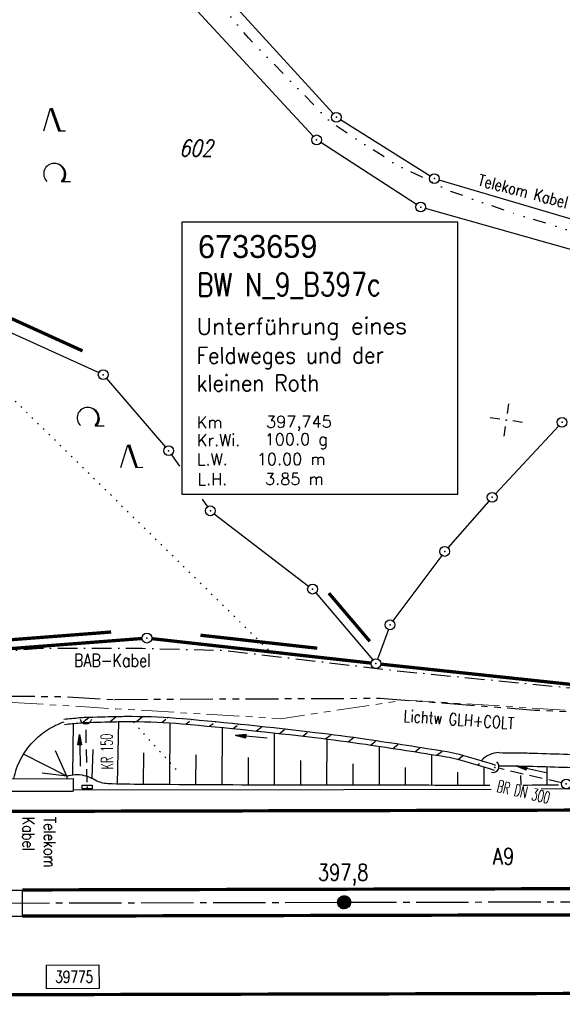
# Model space of a CAD drawing. Extents: x 0 to 1135, y 0 to 420.
# Tile 16 of 116: x 129 to 212, y 186 to 336. Entities that reach past the tile are written whole.
import ezdxf
from ezdxf.enums import TextEntityAlignment as Align

# ---------------------------------------------------------------- set-up
doc = ezdxf.new("R2010")
doc.units = 0
doc.header["$LTSCALE"] = 2
doc.header["$MEASUREMENT"] = 0
for name, pattern in [('ACHSE', [5.5, 4, -0.5, 0.5, -0.5]), ('AUSGEZOGEN', [0]), ('BAB-FM2', [2.6, 1.5, -0.5, 0.1, -0.5]), ('GEMARKBAB', [3.7, 2, -0.5, 0.1, -0.5, 0.1, -0.5]), ('GESTRICH-X2', [1.5, 1, -0.5]), ('GETRENNTX3', [3.25, 1, -0.75, 0, -0.75, 0, -0.75]), ('PHANTOMX2', [5, 2.5, -0.5, 0.5, -0.5, 0.5, -0.5]), ('PUNKTX2_STR', [0.6, 0.1, -0.5])]:
    doc.linetypes.add(name, pattern=pattern)
doc.layers.get('0').update_dxf_attribs({"color": 8, "linetype": 'AUSGEZOGEN'})
for name, color, linetype in [('ACHSETOP', 250, 'ACHSE'), ('BAB_FM', 8, 'BAB-FM2'), ('BAUWOTOP', 250, 'AUSGEZOGEN'), ('BOESCHG', 8, 'AUSGEZOGEN'), ('BW-SCHRIFT', 8, 'AUSGEZOGEN'), ('DURCHL', 200, 'GESTRICH-X2'), ('FBRTOP', 8, 'AUSGEZOGEN'), ('FLSTNR', 8, 'AUSGEZOGEN'), ('GEMARKGRZ', 8, 'GEMARKBAB'), ('GRENZL', 8, 'AUSGEZOGEN'), ('GRENZL-BAB', 7, 'AUSGEZOGEN'), ('GRENZP', 8, 'AUSGEZOGEN'), ('GRENZP-BAB', 7, 'AUSGEZOGEN'), ('HEKT_B', 250, 'CONTINUOUS'), ('KANAL', 200, 'GESTRICH-X2'), ('Lichtwellenleiter COLT', 8, 'PHANTOMX2'), ('Lichtwellenleiter GLH', 8, 'PHANTOMX2'), ('MULDE', 8, 'AUSGEZOGEN'), ('NETZ', 250, 'AUSGEZOGEN'), ('NUTZUNG', 8, 'PUNKTX2_STR'), ('PFEIL', 200, 'CONTINUOUS'), ('PFEILTOP', 8, 'AUSGEZOGEN'), ('PP', 8, 'AUSGEZOGEN'), ('Rinne', 200, 'CONTINUOUS'), ('SCHRIFT', 8, 'AUSGEZOGEN'), ('SCHSYMBOL', 200, 'AUSGEZOGEN'), ('Telekom', 8, 'GETRENNTX3'), ('TEXTO', 200, 'CONTINUOUS'), ('WALD', 8, 'AUSGEZOGEN')]:
    doc.layers.add(name, color=color, linetype=linetype)
doc.styles.add('ROMANS', font='romans.shx', dxfattribs={"width": 0.8})
doc.styles.add('UNIR-O', font='unir_o.shx')

# ---------------------------------------------------------------- blocks, each defined once
blk = doc.blocks.new('IKR')
at = {"color": 0}
for p, q in [((0, 1), (0, 2.5)), ((-2.5, 0), (-1, 0)), ((1, 0), (2.5, 0)), ((0, -2.5), (0, -1))]:
    blk.add_line(p, q, dxfattribs=at)
blk.add_circle((0, 0), 0.05, dxfattribs=at)
blk.add_point((0, 0), dxfattribs=at)
blk = doc.blocks.new('LW')
at = {"color": 0}
blk.add_line((1.183104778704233, 0.00323922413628), (2.575020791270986, 0.00323922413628), dxfattribs=at)
for centre, radius, start, end in [((0.0650084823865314, 1.189342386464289), 1.6, 312.7201705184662, 226.724910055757), ((0.1693974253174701, 1.079625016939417), 1.681376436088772, 321.1991577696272, 68.98442766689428), ((0.0830341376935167, 1.129000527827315), 1.668210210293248, 319.2915744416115, 65.21006841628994)]:
    blk.add_arc(centre, radius, start, end, dxfattribs=at)
blk = doc.blocks.new('NW')
at = {"color": 0}
for p, q in [((-1.087753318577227, -0.0003017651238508), (-0.0235926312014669, 3.473621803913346)), ((-0.0239228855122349, 3.473625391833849), (1.192614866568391, -0.0225978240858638)), ((0.0769875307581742, 3.498843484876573), (1.293525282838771, 0.0026202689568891)), ((0.1889710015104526, 3.488826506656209), (1.405508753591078, -0.0073967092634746)), ((1.177407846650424, -0.0073967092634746), (2.226670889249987, 0.0230050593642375))]:
    blk.add_line(p, q, dxfattribs=at)
blk = doc.blocks.new('*X17')
at = {"color": 0}
for p, q in [((212.2338378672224, 257.3935923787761), (213.2417524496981, 258.4015069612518)), ((212.2358318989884, 257.4662970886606), (213.1690477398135, 258.3995129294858)), ((212.2367523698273, 257.3257962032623), (213.3095486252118, 258.3985924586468)), ((212.2437289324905, 257.2620620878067), (213.3732827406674, 258.3916158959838)), ((212.2440325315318, 257.5452083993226), (213.0901364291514, 258.3913122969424)), ((212.2541807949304, 257.201803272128), (213.4335415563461, 258.3811640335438)), ((212.2606187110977, 257.6325052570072), (213.0028395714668, 258.3747261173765)), ((212.2676832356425, 257.1445950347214), (213.4907497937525, 258.3676615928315)), ((212.283919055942, 257.0901201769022), (213.5452246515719, 258.3514257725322)), ((212.2898237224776, 257.732420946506), (212.9029238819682, 258.3455211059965)), ((212.3026459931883, 257.0381364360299), (213.5972083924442, 258.3326988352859)), ((212.3236761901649, 256.9884559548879), (213.6468888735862, 258.3116686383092)), ((212.3425626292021, 257.8558705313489), (212.7794742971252, 258.2927821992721)), ((212.3468627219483, 256.9409318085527), (213.6944130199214, 258.2884821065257)), ((212.3720904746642, 256.8954488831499), (213.7398959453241, 258.2632543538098)), ((212.3992698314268, 256.8519175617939), (213.7834272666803, 258.2360749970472)), ((212.4283322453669, 256.8102692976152), (213.8250755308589, 258.2070125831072)), ((212.4592271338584, 256.7704535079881), (213.864891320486, 258.1761176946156)), ((212.4919197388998, 256.7324354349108), (213.9029093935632, 258.1434250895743)), ((212.5263897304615, 256.6961947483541), (213.9391500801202, 258.1089550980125)), ((212.5626304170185, 256.6617247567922), (213.9736200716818, 258.0727144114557)), ((212.6006484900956, 256.6290321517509), (214.0063126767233, 258.0346963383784)), ((212.6404642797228, 256.5981372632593), (214.0372075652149, 257.9948805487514)), ((212.6821125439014, 256.5690748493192), (214.0662699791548, 257.9532322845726)), ((212.7256438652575, 256.5418954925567), (214.0934493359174, 257.9097009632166)), ((212.7711267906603, 256.5166677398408), (214.1186770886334, 257.8642180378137)), ((212.8186509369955, 256.4934812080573), (214.1418636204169, 257.8166938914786)), ((212.8683314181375, 256.4724510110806), (214.1628938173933, 257.7670134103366)), ((212.9203151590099, 256.4537240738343), (214.1816207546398, 257.7150296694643)), ((212.9747900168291, 256.437488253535), (214.1978565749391, 257.6605548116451)), ((213.0319982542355, 256.4239858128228), (214.2113590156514, 257.6033465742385)), ((213.0922570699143, 256.4135339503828), (214.2218108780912, 257.5430877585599)), ((213.1559911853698, 256.4065573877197), (214.2287874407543, 257.4793536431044)), ((213.2237873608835, 256.4036428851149), (214.2317019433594, 257.4115574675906)), ((213.2964920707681, 256.4056369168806), (214.2297079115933, 257.3388527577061)), ((213.3754033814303, 256.4138375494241), (214.22150727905, 257.2599414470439)), ((213.4627002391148, 256.43042372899), (214.2049210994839, 257.1726445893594)), ((213.5626159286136, 256.4596287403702), (214.1757160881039, 257.0727288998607)), ((213.6860655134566, 256.5123676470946), (214.1229771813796, 256.9492793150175))]:
    blk.add_line(p, q, dxfattribs=at)
blk = doc.blocks.new('SRMAST2')
at = {"color": 0}
blk.add_circle((0, 0), 0.9989724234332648, dxfattribs=at)
blk.add_point((0, 0), dxfattribs=at)
blk.add_blockref('*X17', (-213.2327699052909, -257.4025749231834))
blk = doc.blocks.new('GST')
at = {"color": 0}
blk.add_circle((0, 0), 0.75, dxfattribs=at)
blk.add_point((0, 0), dxfattribs=at)
blk = doc.blocks.new('30')
at = {"color": 0}
for p, q in [((-0.75, -0.289999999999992), (-0.75, 0.2927511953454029)), ((-0.75, 0.2927511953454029), (0.7528554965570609, 0.2927511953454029)), ((0.7528554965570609, 0.2927511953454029), (0.7528554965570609, -0.289999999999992)), ((0.7528554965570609, -0.289999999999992), (-0.75, -0.289999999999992))]:
    blk.add_line(p, q, dxfattribs=at)
blk.add_point((0, 0), dxfattribs=at)
blk = doc.blocks.new('40')
at = {"color": 0}
blk.add_arc((0.0246800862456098, 0.3106833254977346), 0.9100732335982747, 192.5363002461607, 347.4636997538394, dxfattribs=at)
blk.add_point((0, 0), dxfattribs=at)
blk = doc.blocks.new('10')
blk.add_blockref('GST', (0, 0))
blk = doc.blocks.new('PFEIL2')
at = {"color": 0}
for p, q in [((0.8796887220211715, 0.0024565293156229), (-2.401395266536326, -0.0115320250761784)), ((0.8808543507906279, -0.2709205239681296), (0.8785230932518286, 0.2758335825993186)), ((0.8785230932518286, 0.2758335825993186), (2.42908935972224, 0.0090619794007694)), ((0.9110887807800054, 0.2702307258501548), (0.878570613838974, 0.2646884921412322)), ((0.9651190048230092, 0.2609349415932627), (0.8786494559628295, 0.2461975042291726)), ((1.019149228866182, 0.2516391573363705), (0.8787282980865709, 0.2277065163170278)), ((1.073179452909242, 0.24234337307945), (0.8788071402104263, 0.2092155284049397)), ((1.127209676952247, 0.2330475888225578), (0.8788859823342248, 0.1907245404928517)), ((1.18123990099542, 0.2237518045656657), (0.8789648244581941, 0.1722335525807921)), ((1.235270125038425, 0.2144560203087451), (0.8790436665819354, 0.1537425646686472)), ((1.289300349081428, 0.2051602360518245), (0.8791225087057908, 0.1352515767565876)), ((1.34333057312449, 0.195864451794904), (0.8792013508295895, 0.1167605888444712)), ((1.397360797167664, 0.1865686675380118), (0.8792801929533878, 0.0982696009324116)), ((1.451391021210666, 0.1772728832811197), (0.8793590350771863, 0.0797786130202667)), ((1.505421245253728, 0.1679770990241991), (0.8794378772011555, 0.0612876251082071)), ((1.559451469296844, 0.1586813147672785), (0.8795167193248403, 0.0427966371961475)), ((1.613481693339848, 0.1493855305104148), (0.8795955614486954, 0.024305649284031)), ((1.66751191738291, 0.140089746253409), (0.8796744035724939, 0.005814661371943)), ((1.721542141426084, 0.1307939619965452), (0.8797532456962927, -0.0126763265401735)), ((1.775572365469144, 0.1214981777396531), (0.8798320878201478, -0.0311673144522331)), ((1.82960258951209, 0.1122023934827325), (0.8799109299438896, -0.0496583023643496)), ((1.883632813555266, 0.1029066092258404), (0.8799897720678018, -0.0681492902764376)), ((1.937663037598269, 0.0936108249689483), (0.8800686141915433, -0.08664027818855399)), ((1.991693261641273, 0.0843150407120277), (0.8801474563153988, -0.105131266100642)), ((2.045723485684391, 0.0750192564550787), (0.8802262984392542, -0.1236222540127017)), ((2.099753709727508, 0.0657234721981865), (0.8803051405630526, -0.1421132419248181)), ((2.153783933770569, 0.056427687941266), (0.8803839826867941, -0.1606042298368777)), ((2.207814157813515, 0.0471319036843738), (0.8804628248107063, -0.1790952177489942)), ((2.26184438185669, 0.0378361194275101), (0.8805416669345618, -0.1975862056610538)), ((2.315874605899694, 0.0285403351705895), (0.8806205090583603, -0.2160771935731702)), ((2.36990482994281, 0.0192445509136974), (0.8806993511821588, -0.2345681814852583)), ((2.423935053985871, 0.009948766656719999), (0.8807781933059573, -0.2530591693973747)), ((2.42908935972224, 0.0090619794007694), (0.8808543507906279, -0.2709205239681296))]:
    blk.add_line(p, q, dxfattribs=at)

msp = doc.modelspace()

# ---------------------------------------------------------------- hatches: boundary and pattern name
at = {"layer": 'Rinne'}
h = msp.add_hatch(dxfattribs=at)
h.set_pattern_fill('ANSI31', color=256, scale=20, style=0)
h.set_pattern_definition([(38.35056170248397, (139.3996913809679, 229.2541775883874), (-1.551178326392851, 1.960572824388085), [])])
edge = h.paths.add_edge_path()
edge.add_arc((148.2552032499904, 118.3456110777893), 110.882990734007, 95.04425809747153, 96.26703899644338, ccw=False)
edge.add_arc((139.9736012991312, 212.1699688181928), 16.69384573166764, 91.92401390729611, 95.04425804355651, ccw=False)
edge.add_arc((151.8455098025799, -141.2342110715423), 370.2973759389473, 91.20091828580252, 91.92401390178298, ccw=False)
edge.add_arc((146.1268693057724, 131.5620241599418), 97.44120722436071, 89.79340466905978, 91.20091834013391, ccw=False)
edge.add_arc((146.150729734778, 138.1792887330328), 90.82389963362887, 84.98854706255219, 89.79340466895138, ccw=False)
edge.add_arc((97.48504244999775, -416.7943472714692), 647.9271986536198, 83.18665675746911, 84.98854706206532, ccw=False)
edge.add_arc((138.9337497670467, -69.88222438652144), 298.5477253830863, 81.6777077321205, 83.18665675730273, ccw=False)
edge.add_arc((74.23251354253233, -512.1882727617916), 745.5610254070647, 80.72248069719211, 81.6777077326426, ccw=False)
edge.add_arc((191.7798328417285, 207.4006881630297), 16.4343937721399, 74.49286746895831, 80.72248069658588, ccw=False)
edge.add_arc((150.9131073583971, 60.11123972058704), 169.2881502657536, 72.53157965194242, 74.4928674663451, ccw=False)
edge.add_arc((148.2552032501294, 118.3456110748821), 111.6829907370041, 95.04425809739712, 96.26703899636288, ccw=False)
edge.add_arc((139.9736012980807, 212.1699688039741), 17.4938457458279, 91.92401390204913, 95.04425803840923, ccw=False)
edge.add_arc((151.8455097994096, -141.2342110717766), 371.0973759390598, 91.20091828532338, 91.924013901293, ccw=False)
edge.add_arc((146.1268693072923, 131.5620241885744), 98.24120719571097, 89.79340466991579, 91.20091834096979, ccw=False)
edge.add_arc((146.1507297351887, 138.1792887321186), 91.62389963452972, 84.98854706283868, 89.79340466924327, ccw=False)
edge.add_arc((97.48504244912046, -416.7943472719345), 648.727198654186, 83.18665675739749, 84.9885470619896, ccw=False)
edge.add_arc((138.9337497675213, -69.88222438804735), 299.3477253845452, 81.67770773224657, 83.18665675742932, ccw=False)
edge.add_arc((74.23251354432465, -512.1882727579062), 746.3610254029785, 80.72248069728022, 81.67770773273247, ccw=False)
edge.add_arc((191.7798328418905, 207.4006881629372), 17.23439377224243, 74.49286746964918, 80.72248069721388, ccw=False)
edge.add_arc((150.9131073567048, 60.11123971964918), 170.0881502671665, 72.53157965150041, 74.49286746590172, ccw=False)

# ---------------------------------------------------------------- linework, layer by layer
at = {"layer": 'ACHSETOP'}
msp.add_lwpolyline([(25, 201.0470135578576), (103.8552207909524, 201.2251400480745), (178.8549327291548, 201.3945573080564), (253.8546445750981, 201.5640153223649), (278.85435889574, 201.6215382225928), (303.8549229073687, 201.6779306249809), (328.8544968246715, 201.7344634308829), (353.8540707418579, 201.7909962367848), (360.1804048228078, 201.8028745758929), (378.8543175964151, 201.8807637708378), (403.8535839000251, 202.0989409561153), (428.850879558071, 202.4456681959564), (453.8464853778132, 202.9229256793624), (478.8389900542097, 203.5278835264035), (503.8278247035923, 204.2636524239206), (528.8127085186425, 205.128252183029), (553.7936414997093, 206.121682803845), (578.7676533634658, 207.2443654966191)], dxfattribs=at)
at = {"layer": 'BAB_FM', "flags": 128}
msp.add_lwpolyline([(119.5652590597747, 239.2432096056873), (132.5620675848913, 240.188179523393), (148.0061002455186, 240.1938985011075), (160.5632838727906, 239.8850518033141), (186.8592414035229, 236.76648681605), (246.8683054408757, 230.8578293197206), (262.1894401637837, 231.8427105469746), (276.0981703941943, 232.2748336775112), (301.8648927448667, 233.1415510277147), (356.8598055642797, 236.5252714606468), (381.8620222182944, 238.8638628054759), (441.5485767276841, 239.679735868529), (453.5931540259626, 237.4041792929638), (461.6104273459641, 236.5536920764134), (466.6356903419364, 235.2472726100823), (481.3600074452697, 235.8607562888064), (488.3492362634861, 236.280268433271), (521.2147155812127, 240.5064096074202), (561.0827886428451, 244.793220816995)], dxfattribs=at)
at = {"layer": 'BAUWOTOP'}
for p, q in [((109.524864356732, 220.2284196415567), (137.4860690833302, 220.3012910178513)), ((137.4860690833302, 220.3012910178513), (137.4910751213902, 218.3804427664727)), ((109.5298703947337, 218.3075713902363), (137.4910751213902, 218.3804427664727)), ((117.2124055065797, 203.2184494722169), (129.7168330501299, 203.2723179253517)), ((129.7168330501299, 203.2723179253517), (129.7012041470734, 199.2163352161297)), ((129.7012041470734, 199.2163352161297), (117.2658991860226, 199.194074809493))]:
    msp.add_line(p, q, dxfattribs=at)
at = {"layer": 'BOESCHG'}
for p, q in [((137.4264641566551, 220.8599981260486), (137.504909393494, 228.7062418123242)), ((144.225487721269, 219.505207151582), (144.466921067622, 228.9890914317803)), ((152.2248210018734, 219.4120099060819), (152.2851837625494, 228.7957840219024)), ((160.2247079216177, 219.3693645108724), (160.2615630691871, 228.0845275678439)), ((168.2246693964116, 219.3443492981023), (168.2406942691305, 227.2578963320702)), ((176.2246600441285, 219.3318182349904), (176.2351017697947, 226.3260696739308)), ((136.4952315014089, 220.6739816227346), (134.7637107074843, 224.5220920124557)), ((140.3806317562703, 220.3328473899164), (140.536846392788, 224.7158213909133)), ((148.2249176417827, 219.4399438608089), (148.260849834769, 224.2088872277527)), ((184.2246513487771, 219.3200018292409), (184.2332627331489, 225.2132988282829)), ((136.4952315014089, 220.6739816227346), (129.8906853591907, 224.001677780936)), ((156.2247527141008, 219.3884834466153), (156.2489326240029, 223.9244140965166)), ((164.2246817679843, 219.3546531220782), (164.2377039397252, 223.5191939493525)), ((172.2246645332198, 219.3378214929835), (172.2302985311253, 223.0721252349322)), ((192.2246430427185, 219.3084420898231), (192.2312479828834, 223.9757994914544)), ((136.4952315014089, 220.6739816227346), (132.759657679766, 221.1064554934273)), ((180.2246556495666, 219.3258783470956), (180.2294331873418, 222.5604351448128)), ((188.2246471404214, 219.3141886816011), (188.2284711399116, 221.9599219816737)), ((196.224639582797, 219.3030737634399), (196.2271258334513, 221.2621875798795)), ((200.2246380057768, 219.2987560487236), (200.2257428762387, 222.0579649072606)), ((209.8516184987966, 219.3161351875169), (209.8442773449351, 222.1088455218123)), ((136.4952315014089, 220.6739816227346), (136.505534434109, 220.2987355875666)), ((205.8516317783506, 219.3057948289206), (205.8479384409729, 220.7589920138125))]:
    msp.add_line(p, q, dxfattribs=at)
for points in [[(128.4091421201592, 220.2965580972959, -0.06859741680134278), (129.4970442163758, 223.3099553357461, -0.06859741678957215), (131.3596387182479, 225.9166458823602, -0.06078056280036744), (133.5475766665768, 227.7297397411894, -0.06078056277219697), (136.107274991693, 228.9635656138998)], [(136.4952315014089, 220.6739816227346, -0.03198115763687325), (137.7987989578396, 220.9098951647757, -0.06341764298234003), (138.4688158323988, 220.9021436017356, -0.09568367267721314), (140.8536739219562, 220.0878785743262, 0.1225196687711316), (142.7582467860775, 219.54848371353, 0.006150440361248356), (148.1409981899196, 219.4415771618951, 0.001510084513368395), (170.0677858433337, 219.3420848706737, 2.150124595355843e-05), (191.7827009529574, 219.3100710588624, 6.52892462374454e-05), (198.9339222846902, 219.3007695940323, 0.0003199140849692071), (201.079818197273, 219.2996316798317, 0.0001766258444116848)], [(206.1800266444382, 219.307630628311, 2.947095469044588e-05), (211.5898864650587, 219.3217374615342, 0.01603607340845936)]]:
    msp.add_lwpolyline(points, format="xyb", dxfattribs=at)
at = {"layer": 'BW-SCHRIFT'}
msp.add_lwpolyline([(154.0582912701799, 263.7069257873), (196.2193014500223, 263.7069257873), (196.2193014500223, 305.2937493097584), (154.0582912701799, 305.2937493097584)], close=True, dxfattribs=at)
at = {"layer": 'DURCHL'}
for p, q in [((139.6011048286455, 219.7346010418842), (139.4243646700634, 228.5022652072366)), ((212.0225632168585, 219.6283234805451), (202.5805721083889, 221.8187090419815))]:
    msp.add_line(p, q, dxfattribs=at)
at = {"layer": 'FBRTOP', "const_width": 0.5}
for points in [[(778.2033404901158, 222.1254509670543, 3.58794265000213e-06), (815.6081637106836, 224.7986585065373, -2.056497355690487e-06), (853.0129869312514, 227.4718660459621, -8.510155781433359e-07), (902.8859094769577, 231.0358387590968, 1.316314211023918e-06), (950, 234.4026550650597, 2.216225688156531e-06)], [(778.4883881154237, 218.1356204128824, 3.587972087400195e-06), (815.8932577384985, 220.8088312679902, -2.056496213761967e-06), (853.2981273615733, 223.4820421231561, -8.510093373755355e-07), (903.1710383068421, 227.0460140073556, 1.308300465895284e-06), (950, 230.3924539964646, 2.216227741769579e-06)], [(703.3947087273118, 216.7798773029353, -9.99253101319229e-07), (715.8628137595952, 217.6706428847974, 9.206125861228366e-06)], [(703.6798951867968, 212.79005666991, -9.989389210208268e-07), (716.1479308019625, 213.6808172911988, 9.206075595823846e-06)], [(129.7168076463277, 203.2835640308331), (178.8504149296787, 203.3945522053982), (253.8501256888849, 203.5640102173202, 2.002592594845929e-05), (266.3499413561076, 203.5927715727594, -1.991054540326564e-05), (278.8497570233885, 203.6215329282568, -2.737873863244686e-06), (291.350084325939, 203.649729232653, 2.852727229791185e-06), (303.8504116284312, 203.6779255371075), (328.8499741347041, 203.7344583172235), (353.8495480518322, 203.7909911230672, -0.0001918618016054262), (357.011952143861, 203.7969289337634, 3.181385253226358e-05), (360.1743562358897, 203.8028667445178, 0.0005574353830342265), (366.4839724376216, 203.8221497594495, 0.000284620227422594), (378.8414195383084, 203.880727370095, 0.0008544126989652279), (389.1414717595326, 203.9530173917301, 0.0005990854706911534), (403.8309874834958, 204.0988199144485, 0.0006865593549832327), (416.0289084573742, 204.251260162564, 0.0006548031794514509), (428.8179199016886, 204.4454034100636, 0.0006506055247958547), (441.1877182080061, 204.665486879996, 0.0004942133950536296), (450.961565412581, 204.8617697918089, 0.0006394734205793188)], [(129.701052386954, 199.2835182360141), (178.8594505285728, 199.3945624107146), (253.8591634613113, 199.5640204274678, 2.002586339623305e-05), (266.3590621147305, 199.5927819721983, -1.991051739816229e-05), (278.8589607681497, 199.6215435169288, -2.737918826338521e-06), (291.359197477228, 199.6497396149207, 2.852809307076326e-06), (303.8594341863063, 199.6779357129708), (328.8590195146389, 199.7344685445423), (353.8585934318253, 199.7910013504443, -0.0001918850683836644), (357.0225234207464, 199.7969418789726, 3.181049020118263e-05), (360.1864534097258, 199.8028824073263, 0.0005574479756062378), (366.5005310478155, 199.8221788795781, 0.0002846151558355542), (378.8672156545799, 199.8808001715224, 0.0008544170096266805), (389.1750570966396, 199.9531447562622, 0.0005990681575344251), (403.8761803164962, 200.0990619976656, 0.0006865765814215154), (416.0840725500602, 200.2516264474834, 0.0006548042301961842), (428.8838392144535, 200.4459329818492, 0.0006506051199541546), (441.2638702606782, 200.6661985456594, 0.0004951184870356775), (451.0637069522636, 200.8630211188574, 0.0006394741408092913)]]:
    msp.add_lwpolyline(points, format="xyb", dxfattribs=at)
for points in [[(103.8235961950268, 215.2251043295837), (178.8233081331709, 215.394521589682), (253.8230123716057, 215.563979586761), (278.8221457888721, 215.6215011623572), (303.8233439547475, 215.6778950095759), (328.8228379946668, 215.7344276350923), (353.8224119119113, 215.790960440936), (360.1380647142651, 215.8028197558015), (378.764031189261, 215.880508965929), (403.6954089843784, 216.0980936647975), (428.6201619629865, 216.4438146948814), (453.5434627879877, 216.9196916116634), (478.463580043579, 217.5228972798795), (503.3797141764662, 218.2565255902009), (528.2924625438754, 219.1186291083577), (553.2011237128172, 220.1091856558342), (578.1028309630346, 221.2286179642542)], [(103.8868453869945, 187.225175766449), (178.8865573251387, 187.3945930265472), (253.8862767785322, 187.564051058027), (278.8865720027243, 187.621575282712), (303.8865018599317, 187.6779662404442), (328.8861556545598, 187.7344992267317), (353.8857295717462, 187.7910320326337), (360.2227449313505, 187.8029293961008), (378.9446040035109, 187.8810185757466), (404.0117588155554, 188.0997882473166), (429.0815971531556, 188.4475216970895), (454.1495079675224, 188.9261597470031), (479.2144000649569, 189.5328697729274), (504.2759352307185, 190.2707792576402), (529.3329544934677, 191.1378752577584), (554.3861592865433, 192.1341799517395), (579.4324757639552, 193.2601130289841)]]:
    msp.add_lwpolyline(points, dxfattribs=at)
at = {"layer": 'FBRTOP'}
for points in [[(137.4906301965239, 218.5511632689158), (178.8159667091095, 218.6445132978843), (201.2795884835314, 218.6952687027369)], [(208.9206999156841, 218.712533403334), (253.8156691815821, 218.8139712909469), (278.8146677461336, 218.8714925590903), (303.8160131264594, 218.9278867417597), (328.8154886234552, 218.9844193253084), (353.8150625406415, 219.0409521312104), (360.1282357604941, 219.0528070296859), (361.9160866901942, 219.0602641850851)]]:
    msp.add_lwpolyline(points, dxfattribs=at)
at = {"layer": 'GEMARKGRZ', "const_width": 0.5, "flags": 128}
for points in [[(124.480718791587, 292.1715733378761), (138.9071957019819, 285.6118048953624)], [(176.5121991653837, 248.6133710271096), (182.7695092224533, 241.2542396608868)], [(143.2759029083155, 242.6750798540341), (126.0254166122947, 241.3444409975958)], [(174.7412595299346, 240.2004761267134), (156.9132551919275, 242.1878741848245)]]:
    msp.add_lwpolyline(points, dxfattribs=at)
at = {"layer": 'GRENZL'}
for p, q in [((177.153, 321.846), (150.884, 350.733)), ((174.134, 318.391), (147.088, 347.66)), ((191.994, 312.314), (178.293, 320.893)), ((189.909, 307.983), (175.273, 317.433)), ((220.34, 303.714), (193.349, 311.703)), ((219.266, 299.424), (191.261, 307.371)), ((120.09, 291.971), (141.383, 282.289)), ((142.554, 281.41), (151.564, 270.93)), ((211.606, 274.152), (201.955, 263.795)), ((152.481, 269.745), (153.7017196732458, 267.987906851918)), ((157.187569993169, 262.9704045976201), (158, 261.801)), ((200.949, 262.682), (194.695, 255.545)), ((159.023, 260.729), (173.428, 249.683)), ((193.753, 254.38), (186.303, 244.373)), ((174.509, 248.656), (183.215, 238.417)), ((185.599, 243.067), (183.957, 238.55))]:
    msp.add_line(p, q, dxfattribs=at)
at = {"layer": 'GRENZL-BAB', "const_width": 0.5, "flags": 128}
for points in [[(147.984, 241.686), (120.928, 239.599)], [(182.956, 237.929), (149.478, 241.661)], [(184.447, 237.766), (248.236, 230.971)]]:
    msp.add_lwpolyline(points, dxfattribs=at)
at = {"layer": 'KANAL'}
msp.add_line((212.0223169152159, 219.6292220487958), (202.5803296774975, 221.8196242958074), dxfattribs=at)
at = {"layer": 'Lichtwellenleiter COLT', "lineweight": 0, "flags": 128}
msp.add_lwpolyline([(950, 259.6010264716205), (923.3350096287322, 255.8200824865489), (884.5898405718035, 254.3858319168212), (814.6140602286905, 254.4169835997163), (812.9140345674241, 254.415660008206), (774.844516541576, 252.9027666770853), (773.5122879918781, 252.8028262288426), (741.3879026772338, 247.3815000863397), (716.9788289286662, 245.3353505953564), (691.2466996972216, 246.9219473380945), (664.529187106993, 248.4684986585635), (619.5370669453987, 250.4168485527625), (578.0078897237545, 247.868446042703), (545.2079929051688, 245.5537370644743), (513.305551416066, 241.8684457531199), (469.5106042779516, 233.5984896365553), (458.2057467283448, 234.0623255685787), (412.5934049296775, 237.3348737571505), (384.3808579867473, 236.0593789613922), (378.1856571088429, 235.8753841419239), (316.6171842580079, 232.6589512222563), (292.3490542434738, 231.2149776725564), (274.9624013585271, 229.4455974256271), (250.3910930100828, 229.2111725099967), (230.6409376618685, 229.5707246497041), (207.4495282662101, 231.0757878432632), (188.2701189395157, 232.2906779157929), (169.1699893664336, 229.4351164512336), (144.0023470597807, 230.9497443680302), (128.162574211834, 231.9193077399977), (100.6041457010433, 232.6639835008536), (44.57471152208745, 230.4245278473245), (24.99999999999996, 229.3271781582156)], dxfattribs=at)
at = {"layer": 'Lichtwellenleiter GLH', "flags": 128}
for points in [[(143.8034576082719, 232.3747850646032), (184.3425649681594, 232.5638258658), (207.9429973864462, 230.75229869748), (238.2951891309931, 229.4740838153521), (258.1720615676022, 229.5237941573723), (269.5012479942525, 228.918137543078), (302.1818972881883, 231.6739587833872), (327.8601729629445, 233.361354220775), (367.1470831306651, 234.9763326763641), (378.1067180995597, 236.0380790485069), (389.0036476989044, 237.2915284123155)], [(96.61030629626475, 232.8970410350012), (134.8422256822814, 232.8486673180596), (143.8034576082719, 232.3747850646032)]]:
    msp.add_lwpolyline(points, dxfattribs=at)
at = {"layer": 'MULDE'}
for points in [[(202.5141200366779, 224.2525940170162, -0.001240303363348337), (206.4545955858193, 224.2035075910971, -0.003888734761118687), (207.7251606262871, 224.1746425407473, -0.0002569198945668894), (218.3004773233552, 223.8466429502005, -0.001720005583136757), (219.8866496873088, 223.7911685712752, -0.0106470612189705), (229.2129113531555, 223.2337955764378, 0.01411257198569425)], [(202.4941689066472, 222.2526935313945, -0.001240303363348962), (206.4247228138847, 222.2037306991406, -0.003888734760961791), (207.6641864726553, 222.1755722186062, -0.0002569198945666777), (218.2374487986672, 221.8476363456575, -0.001720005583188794), (219.8098695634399, 221.7926429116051, -0.01174207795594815), (229.9999412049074, 221.1612488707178, 0.01411257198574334), (238.5766565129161, 220.6706208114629, 0.0006150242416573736), (244.455425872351, 220.5078015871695, 0.0005245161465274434), (251.3482387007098, 220.3326176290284, 0.0003040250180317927), (258.6893211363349, 220.158212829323, 0.0007202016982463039), (261.0080464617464, 220.1078782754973, 0.005310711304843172)]]:
    msp.add_lwpolyline(points, format="xyb", dxfattribs=at)
msp.add_arc((202.4694453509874, 220.7134007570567), 3.539475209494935, 89.27680270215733, 139.2131916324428, dxfattribs=at)
at = {"layer": 'NUTZUNG'}
msp.add_line((153.2113469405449, 221.6748955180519), (146.5993077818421, 229.0020805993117), dxfattribs=at)
at = {"layer": 'NUTZUNG', "flags": 128}
msp.add_lwpolyline([(72.458, 276.437), (107.3845415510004, 287.6001698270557), (128.5142276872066, 278.0589768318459), (167.5604451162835, 239.6745446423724)], dxfattribs=at)
at = {"layer": 'PP', "flags": 128}
msp.add_lwpolyline([(133.3935325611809, 188.2001051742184), (133.38468580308, 191.8000943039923), (141.4203758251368, 191.8198415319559), (141.4292225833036, 188.2198524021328)], close=True, dxfattribs=at)
at = {"layer": 'Rinne', "flags": 128}
for points in [[(136.0636099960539, 229.3611751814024, -0.005335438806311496), (138.4354509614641, 229.5960622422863, -0.01361547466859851), (139.3862617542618, 229.6539520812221, -0.003155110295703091), (144.0678864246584, 229.7816524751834, -0.006141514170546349), (146.4811036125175, 229.8025927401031, -0.02096821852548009), (154.1545237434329, 229.4529336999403, -0.00786239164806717), (174.4469301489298, 227.3514794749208, -0.006584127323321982), (182.2616952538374, 226.3132344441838, -0.004167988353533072), (194.5583032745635, 224.4096396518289, -0.02718851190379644), (196.3875916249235, 224.0077013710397, -0.008557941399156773), (201.9701844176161, 222.3553574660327, -0.008557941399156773)], [(136.1509399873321, 228.5659560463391, -0.005335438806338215), (138.5057911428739, 228.799160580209, -0.01361547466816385), (139.4131210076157, 228.8544030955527, -0.003155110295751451), (144.0846531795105, 228.9818281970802, -0.006141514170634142), (146.4782190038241, 229.0025979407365, -0.02096821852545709), (154.0846398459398, 228.6559918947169, -0.007862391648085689), (174.3520219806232, 226.5571291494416, -0.006584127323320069), (182.1459023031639, 225.5216588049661, -0.004167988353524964), (194.4293299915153, 223.6201044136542, -0.02718851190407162), (196.1737049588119, 223.2368236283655, -0.008557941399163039), (201.7300403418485, 221.5922514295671, -0.008557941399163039)]]:
    msp.add_lwpolyline(points, format="xyb", dxfattribs=at)
at = {"layer": 'Telekom', "flags": 128}
msp.add_lwpolyline([(461.5208362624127, 5.000000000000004), (460.9905586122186, 32.17421762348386), (460.6154544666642, 50.53488628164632), (462.308993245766, 86.48389038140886), (469.1066207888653, 96.90889416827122), (465.2710869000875, 113.5709072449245), (465.6161396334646, 118.8560370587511), (463.511881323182, 122.6859581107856), (461.2148065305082, 144.8850727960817), (460.3051803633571, 164.6581500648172), (455.042669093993, 171.4883467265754), (454.1514954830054, 198.9104212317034), (453.4026460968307, 220.9288666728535), (454.0564279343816, 230.4996134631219), (455.0468030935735, 235.1160787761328), (453.4642676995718, 237.1798174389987), (449.5489034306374, 239.9054765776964), (445.3658235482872, 240.5737232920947), (441.9319666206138, 240.4720983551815), (439.8278215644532, 238.8575607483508), (431.0758552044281, 238.5904070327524), (419.4895519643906, 238.5778701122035), (397.881131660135, 239.4163870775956), (382.7546697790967, 240.8575224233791), (356.1692936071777, 245.8859715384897), (326.9238944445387, 256.8128467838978), (259.4912651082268, 288.3350349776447), (246.0231729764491, 295.4127983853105), (235.2662772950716, 299.3369298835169), (220.9859193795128, 301.6618265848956), (204.7518030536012, 306.5875989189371), (195.1178634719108, 309.9776855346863), (186.7397639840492, 314.0968362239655), (176.9247210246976, 320.4360717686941), (164.2288104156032, 333.4055724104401), (149.9973950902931, 350.3408254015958), (130.1148286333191, 377.383610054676), (112.404031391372, 401.483740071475)], dxfattribs=at)

# ---------------------------------------------------------------- block references
at = {"layer": 'GRENZP'}
for p in [(177.657, 321.291), (174.643, 317.84), (192.629, 311.916), (190.539, 307.576), (142.065, 281.979), (212.117, 274.701), (152.053, 270.361), (201.443, 263.246), (158.428, 261.185), (194.201, 254.981), (174.023, 249.227), (185.855, 243.772)]:
    msp.add_blockref('GST', p, dxfattribs=at)
at = {"layer": 'GRENZP-BAB'}
for p in [(148.732, 241.744), (183.701, 237.846)]:
    msp.add_blockref('GST', p, dxfattribs=at)
at = {"layer": 'HEKT_B', "rotation": 81.9288054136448}
msp.add_blockref('SRMAST2', (178.8549327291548, 201.3945573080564), dxfattribs=at)
at = {"layer": 'NETZ', "rotation": 171.9288}
msp.add_blockref('IKR', (203.595, 275.048), dxfattribs=at)
at = {"layer": 'PFEIL'}
for p, rotation in [((138.4929344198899, 224.5793323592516), 91.18920416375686), ((207.5314760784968, 221.6992651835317), 167.0983041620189)]:
    msp.add_blockref('PFEIL2', p, dxfattribs=dict(at, rotation=rotation))
at = {"layer": 'PFEILTOP', "rotation": 175.0666652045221}
msp.add_blockref('PFEIL2', (164.6791105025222, 226.723591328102), dxfattribs=at)
at = {"layer": 'SCHSYMBOL'}
for name, p, rotation in [('40', (139.3996913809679, 229.2541775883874), 0.1295054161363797), ('40', (201.8501123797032, 221.9738044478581), 63.31669122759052), ('10', (212.7661749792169, 219.4733830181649), 0.1295054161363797), ('30', (139.6127592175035, 218.9905948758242), 0.1295054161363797)]:
    msp.add_blockref(name, p, dxfattribs=dict(at, rotation=rotation))
at = {"layer": 'WALD'}
for name, p in [('NW', (134.0628745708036, 319.2175345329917)), ('LW', (134.5062371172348, 311.4625341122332)), ('LW', (139.6293077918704, 274.1785312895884)), ('NW', (145.8671696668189, 267.8052121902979))]:
    msp.add_blockref(name, p, dxfattribs=at)

# ---------------------------------------------------------------- texts
at = {"layer": 'BAB_FM', "style": 'ROMANS', "width": 0.8}
msp.add_text('BAB-Kabel', height=2, rotation=0.0179714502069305, dxfattribs=at).set_placement((137.591776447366, 237.3475743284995))
at = {"layer": 'BW-SCHRIFT'}
for s, height, style, p in [('6733659', 3.5, 'UNIR-O', (156.5392643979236, 299.7801112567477)), ('Unterführung eines', 2.499999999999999, 'ROMANS', (156.3197644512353, 288.1004139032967)), ('Km', 1.799999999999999, 'ROMANS', (156.3484574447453, 273.8013117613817)), ('397,745', 1.799999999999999, 'ROMANS', (166.9288029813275, 273.8782659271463)), ('Kr.Wi.', 1.799999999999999, 'ROMANS', (156.3668830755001, 271.070279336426)), ('100.0 g', 1.799999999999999, 'ROMANS', (166.7204760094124, 271.1945398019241)), ('L.W.   10.00 m', 1.799999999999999, 'ROMANS', (156.3756638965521, 268.1392221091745)), ('L.H.    3.85 m', 1.799999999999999, 'ROMANS', (156.4621747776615, 265.1134907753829))]:
    msp.add_text(s, height=height, rotation=0.17164539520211, dxfattribs=dict(at, style=style)).set_placement(p)
at = {"layer": 'BW-SCHRIFT', "style": 'ROMANS'}
for s, height, width, p in [('BW N_9_B397c', 3.5, 0.8, (156.4023941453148, 293.9628211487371)), ('Feldweges und der', 2.499999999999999, 0.9, (156.346950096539, 283.6512150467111)), ('kleinen Roth', 2.499999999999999, 0.9, (156.346950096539, 279.4229151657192))]:
    msp.add_text(s, height=height, rotation=0.17164539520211, dxfattribs=dict(at, width=width)).set_placement(p)
at = {"layer": 'FLSTNR', "style": 'ROMANS', "oblique": 15, "width": 0.8}
msp.add_text('602', height=2.5, dxfattribs=at).set_placement((153.6337081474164, 315.3222320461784))
at = {"layer": 'HEKT_B', "style": 'ROMANS', "width": 0.8}
msp.add_text('397,8', height=2.5, rotation=0.1295054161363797, dxfattribs=at).set_placement((174.8394071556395, 204.7011045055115))
at = {"layer": 'Lichtwellenleiter GLH', "style": 'ROMANS', "width": 0.8}
msp.add_text('Lichtw GLH+COLT', height=1.799999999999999, rotation=356.1337987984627, dxfattribs=at).set_placement((187.8654365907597, 228.9734174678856))
at = {"layer": 'PP', "style": 'ROMANS', "width": 0.75}
msp.add_text('39775', height=1.8, rotation=0.1408006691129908, dxfattribs=at).set_placement((140.5270136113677, 189.1176379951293), align=Align.RIGHT)
at = {"layer": 'SCHRIFT', "style": 'ROMANS', "width": 0.8}
msp.add_text('A9', height=2.5, rotation=0.271341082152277, dxfattribs=at).set_placement((201.5729453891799, 207.1485325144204))
at = {"layer": 'Telekom', "style": 'ROMANS', "width": 0.8}
for s, rotation, p in [('Telekom Kabel', 345.4158465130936, (199.1535965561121, 310.896164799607)), ('Kabel', 270.11237164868, (129.7495026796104, 214.4433498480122)), ('Telekom', 270.11237164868, (132.9982585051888, 214.4433498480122))]:
    msp.add_text(s, height=1.8, rotation=rotation, dxfattribs=at).set_placement(p)
at = {"layer": 'TEXTO', "style": 'ROMANS', "width": 0.6}
for s, rotation, p in [('KR 150', 91.18920416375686, (143.5325539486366, 224.4390217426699)), ('BR DN 300', 346.5961413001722, (206.0320108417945, 217.3771147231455))]:
    msp.add_text(s, height=1.8, rotation=rotation, dxfattribs=at).set_placement(p, align=Align.CENTER)

doc.saveas('drawing.dxf')
